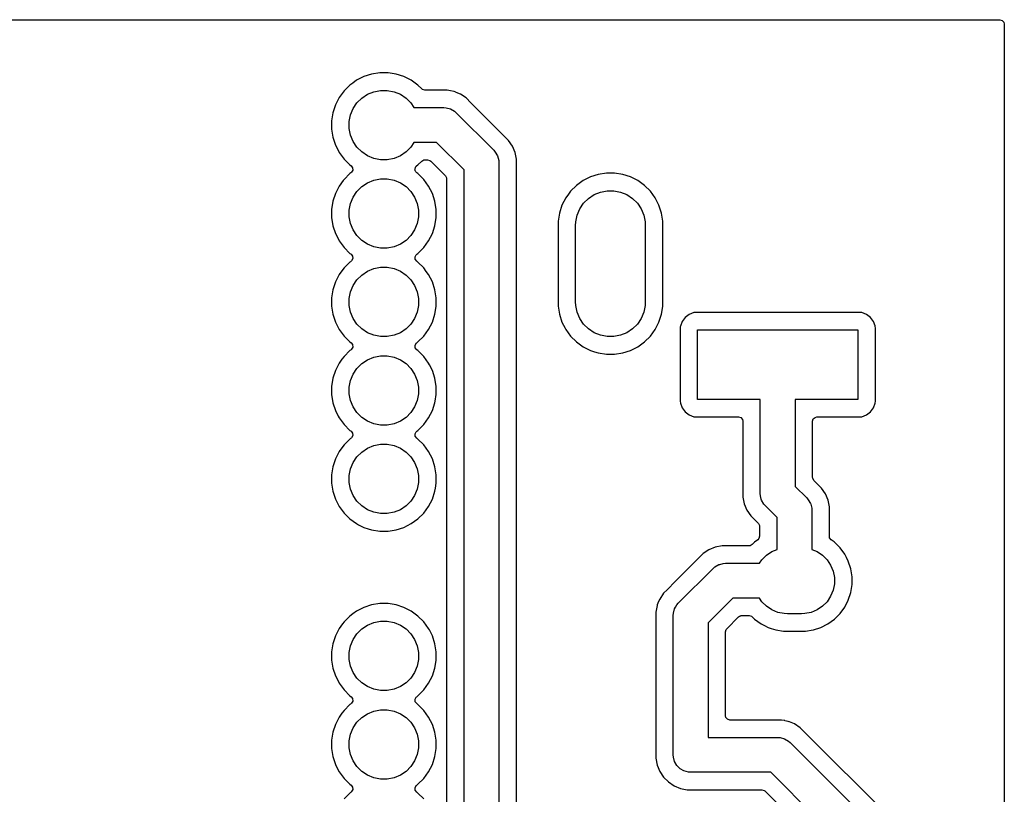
# Model space of a CAD drawing. Extents: x 76 to 132.5, y -132.9 to -75.9.
# Tile 8 of 8: x 104.2 to 132.5, y -98.1 to -75.9. Entities that reach past the tile are written whole.
import ezdxf

# ---------------------------------------------------------------- set-up
doc = ezdxf.new("R2010")
doc.units = 0
doc.layers.add('BLACK', color=7, linetype='CONTINUOUS')

msp = doc.modelspace()

# ---------------------------------------------------------------- linework, layer by layer
at = {"layer": 'BLACK', "linetype": 'CONTINUOUS'}
for p, q in [((76.124, -75.896244), (132.376, -75.896244)), ((132.376, -75.896244), (132.443039, -75.915929)), ((132.443039, -75.915929), (132.488794, -75.968733)), ((132.488794, -75.968733), (132.5, -76.020244)), ((132.5, -76.020244), (132.5, -132.772244)), ((113.913566, -77.636657), (113.80455, -77.715862)), ((114.124003, -77.529433), (113.913566, -77.636657)), ((114.348631, -77.456446), (114.124003, -77.529433)), ((114.581903, -77.4195), (114.348631, -77.456446)), ((114.581908, -77.4195), (114.581903, -77.4195)), ((114.818092, -77.4195), (114.581908, -77.4195)), ((114.818097, -77.4195), (114.818092, -77.4195)), ((115.051368, -77.456446), (114.818097, -77.4195)), ((115.275996, -77.529433), (115.051368, -77.456446)), ((115.486433, -77.636657), (115.275996, -77.529433)), ((115.67751, -77.775483), (115.486433, -77.636657)), ((113.555483, -77.94249), (113.528203, -77.980038)), ((113.555485, -77.942488), (113.555483, -77.94249)), ((113.722487, -77.775485), (113.555485, -77.942487)), ((113.555485, -77.942487), (113.555485, -77.942488)), ((113.722488, -77.775485), (113.722487, -77.775485)), ((113.72249, -77.775483), (113.722488, -77.775485)), ((113.80455, -77.715862), (113.72249, -77.775483)), ((114.228603, -78.038079), (114.409715, -77.96306)), ((114.409715, -77.96306), (114.601983, -77.924815)), ((114.601983, -77.924815), (114.798017, -77.924815)), ((114.798017, -77.924815), (114.990285, -77.96306)), ((114.990285, -77.96306), (115.171397, -78.038079)), ((115.677512, -77.775485), (115.67751, -77.775483)), ((115.785208, -77.883181), (115.677512, -77.775485)), ((115.80585, -77.899815), (115.785208, -77.883181)), ((115.872889, -77.9195), (115.80585, -77.899815)), ((116.518541, -77.9195), (115.872889, -77.9195)), ((116.518543, -77.9195), (116.518541, -77.9195)), ((116.610522, -77.937796), (116.518543, -77.9195)), ((116.610527, -77.937797), (116.610522, -77.937796)), ((116.61515, -77.938717), (116.610527, -77.937797)), ((116.711836, -77.957949), (116.61515, -77.938717)), ((116.765165, -77.980038), (116.711836, -77.957949)), ((113.416657, -78.133566), (113.309433, -78.344003)), ((113.528203, -77.980038), (113.416657, -78.133566)), ((113.92699, -78.285607), (114.065607, -78.14699)), ((114.065607, -78.14699), (114.228603, -78.038079)), ((115.171397, -78.038079), (115.334393, -78.14699)), ((115.334393, -78.14699), (115.47301, -78.285607)), ((116.772069, -77.982898), (116.765165, -77.980038)), ((116.772073, -77.982899), (116.772069, -77.982898)), ((116.893911, -78.033366), (116.772073, -77.982899)), ((116.89392, -78.033371), (116.893911, -78.033366)), ((117.05778, -78.142859), (116.89392, -78.033371)), ((117.057781, -78.14286), (117.05778, -78.142859)), ((117.057782, -78.142861), (117.057781, -78.14286)), ((117.197139, -78.282218), (117.057782, -78.142861)), ((113.309433, -78.344003), (113.236446, -78.568631)), ((113.74306, -78.629715), (113.818079, -78.448603)), ((113.818079, -78.448603), (113.92699, -78.285607)), ((115.47301, -78.285607), (115.562809, -78.42)), ((115.562809, -78.42), (116.42, -78.42)), ((116.42, -78.42), (116.485248, -78.424277)), ((116.485248, -78.424277), (116.485263, -78.424277)), ((116.485263, -78.424277), (116.611342, -78.45806)), ((116.611342, -78.45806), (116.724381, -78.523323)), ((116.724381, -78.523323), (116.724396, -78.523338)), ((116.724396, -78.523338), (116.773553, -78.566447)), ((117.197139, -78.282219), (117.197139, -78.282218)), ((117.204206, -78.289286), (117.197139, -78.282219)), ((117.204209, -78.289289), (117.204206, -78.289285)), ((117.204206, -78.289285), (117.204206, -78.289286)), ((118.277137, -79.362215), (117.204209, -78.289289)), ((113.236446, -78.568631), (113.1995, -78.801902)), ((113.1995, -78.801902), (113.1995, -79.038097)), ((113.704815, -78.821983), (113.74306, -78.629715)), ((116.773553, -78.566447), (117.853554, -79.646447)), ((113.1995, -79.038097), (113.236446, -79.271368)), ((113.704815, -79.018017), (113.704815, -78.821983)), ((113.74306, -79.210285), (113.704815, -79.018017)), ((113.236446, -79.271368), (113.309433, -79.495996)), ((113.818079, -79.391397), (113.74306, -79.210285)), ((118.27714, -79.362219), (118.277137, -79.362215)), ((118.386628, -79.526079), (118.27714, -79.362219)), ((113.309433, -79.495996), (113.412008, -79.697309)), ((113.92699, -79.554393), (113.818079, -79.391397)), ((114.065607, -79.69301), (113.92699, -79.554393)), ((115.47301, -79.554393), (115.334393, -79.69301)), ((115.562809, -79.42), (115.47301, -79.554393)), ((116.212894, -79.42), (115.562809, -79.42)), ((117, -80.207106), (116.212894, -79.42)), ((117.853554, -79.646447), (117.896669, -79.695611)), ((118.386631, -79.526085), (118.386628, -79.526079)), ((118.386632, -79.526086), (118.386631, -79.526085)), ((118.462052, -79.708165), (118.386632, -79.526086)), ((113.412008, -79.697309), (113.416657, -79.706433)), ((113.416657, -79.706433), (113.555483, -79.89751)), ((113.555483, -79.89751), (113.72249, -80.064517)), ((114.228603, -79.801921), (114.065607, -79.69301)), ((114.409715, -79.87694), (114.228603, -79.801921)), ((114.601983, -79.915185), (114.409715, -79.87694)), ((114.798017, -79.915185), (114.601983, -79.915185)), ((114.990285, -79.87694), (114.798017, -79.915185)), ((115.171397, -79.801921), (114.990285, -79.87694)), ((115.334393, -79.69301), (115.171397, -79.801921)), ((115.78864, -79.953516), (115.817879, -79.938979)), ((115.817879, -79.938979), (115.846531, -79.923334)), ((115.846531, -79.923334), (115.850124, -79.922947)), ((115.850124, -79.922947), (115.851204, -79.922411)), ((115.851204, -79.922411), (115.853135, -79.922623)), ((115.853135, -79.922623), (115.872889, -79.9205)), ((115.872889, -79.9205), (115.954218, -79.9205)), ((115.954218, -79.9205), (116.021257, -79.940185)), ((116.021257, -79.940185), (116.041899, -79.956819)), ((117.896669, -79.695611), (117.896677, -79.695619)), ((117.896677, -79.695619), (117.96194, -79.808658)), ((117.96194, -79.808658), (117.96194, -79.808659)), ((117.96194, -79.808659), (117.995723, -79.934737)), ((117.995723, -79.934737), (117.995723, -79.934752)), ((117.995723, -79.934752), (118, -80)), ((118.481638, -79.806632), (118.462052, -79.708165)), ((118.500499, -79.901451), (118.481638, -79.806632)), ((118.5005, -79.901458), (118.500499, -79.901451)), ((118.5005, -81.681902), (118.5005, -79.901458)), ((113.72249, -80.064517), (113.757127, -80.089683)), ((113.757127, -80.089683), (113.799792, -80.145013)), ((113.805771, -80.214626), (113.773165, -80.276421)), ((113.799792, -80.145013), (113.805771, -80.214626)), ((115.591825, -80.194089), (115.595478, -80.179935)), ((115.598408, -80.21405), (115.591825, -80.194089)), ((115.594228, -80.165375), (115.604034, -80.146789)), ((115.595478, -80.179935), (115.594228, -80.165375)), ((115.600207, -80.234989), (115.598408, -80.21405)), ((115.604034, -80.146789), (115.609288, -80.126437)), ((115.609288, -80.126437), (115.622268, -80.112231)), ((115.622268, -80.112231), (115.626833, -80.10358)), ((115.626833, -80.10358), (115.631509, -80.099016)), ((115.631509, -80.099016), (115.63691, -80.094014)), ((115.63691, -80.094014), (115.67751, -80.064517)), ((115.67751, -80.064517), (115.786897, -79.955129)), ((115.786897, -79.955129), (115.78864, -79.953516)), ((116.041899, -79.956819), (116.463181, -80.378101)), ((117, -111), (117, -80.207106)), ((118, -80), (118, -110.792893)), ((113.555483, -80.48249), (113.530659, -80.516657)), ((113.555485, -80.482488), (113.555483, -80.48249)), ((113.722488, -80.315484), (113.555485, -80.482487)), ((113.555485, -80.482487), (113.555485, -80.482488)), ((113.754927, -80.291916), (113.722488, -80.315484)), ((113.75713, -80.290315), (113.754927, -80.291916)), ((113.773165, -80.276421), (113.75713, -80.290315)), ((114.228603, -80.578079), (114.409715, -80.50306)), ((114.409715, -80.50306), (114.601983, -80.464815)), ((114.601983, -80.464815), (114.798017, -80.464815)), ((114.798017, -80.464815), (114.990285, -80.50306)), ((114.990285, -80.50306), (115.171397, -80.578079)), ((115.609132, -80.246562), (115.600207, -80.234989)), ((115.61371, -80.260443), (115.609132, -80.246562)), ((115.630039, -80.273675), (115.61371, -80.260443)), ((115.642872, -80.290317), (115.630039, -80.273675)), ((115.67751, -80.315483), (115.642872, -80.290317)), ((115.844517, -80.48249), (115.67751, -80.315483)), ((115.983342, -80.673566), (115.844517, -80.48249)), ((116.463181, -80.378101), (116.496666, -80.439424)), ((116.496666, -80.439424), (116.4995, -80.465782)), ((116.4995, -80.465782), (116.4995, -111.098544)), ((120.624003, -80.409433), (120.413566, -80.516657)), ((120.848631, -80.336446), (120.624003, -80.409433)), ((121.081903, -80.2995), (120.848631, -80.336446)), ((121.081908, -80.2995), (121.081903, -80.2995)), ((121.318092, -80.2995), (121.081908, -80.2995)), ((121.318097, -80.2995), (121.318092, -80.2995)), ((121.551368, -80.336446), (121.318097, -80.2995)), ((121.775996, -80.409433), (121.551368, -80.336446)), ((121.986433, -80.516657), (121.775996, -80.409433)), ((113.416657, -80.673566), (113.309433, -80.884003)), ((113.530659, -80.516657), (113.416657, -80.673566)), ((113.92699, -80.825607), (114.065607, -80.68699)), ((114.065607, -80.68699), (114.228603, -80.578079)), ((115.171397, -80.578079), (115.334393, -80.68699)), ((115.334393, -80.68699), (115.47301, -80.825607)), ((116.090566, -80.884003), (115.983342, -80.673566)), ((120.222487, -80.655485), (120.055485, -80.822487)), ((120.222488, -80.655485), (120.222487, -80.655485)), ((120.22249, -80.655483), (120.222488, -80.655485)), ((120.30455, -80.595862), (120.22249, -80.655483)), ((120.413566, -80.516657), (120.30455, -80.595862)), ((122.17751, -80.655483), (121.986433, -80.516657)), ((122.344517, -80.82249), (122.17751, -80.655483)), ((113.309433, -80.884003), (113.236446, -81.108631)), ((113.74306, -81.169715), (113.818079, -80.988603)), ((113.818079, -80.988603), (113.92699, -80.825607)), ((115.47301, -80.825607), (115.581921, -80.988603)), ((115.581921, -80.988603), (115.65694, -81.169715)), ((116.163553, -81.108631), (116.090566, -80.884003)), ((119.916657, -81.013566), (119.809433, -81.224003)), ((119.995862, -80.90455), (119.916657, -81.013566)), ((120.055483, -80.82249), (119.995862, -80.90455)), ((120.055485, -80.822488), (120.055483, -80.82249)), ((120.055485, -80.822487), (120.055485, -80.822488)), ((120.42699, -81.165607), (120.565607, -81.02699)), ((120.565607, -81.02699), (120.728603, -80.918079)), ((120.728603, -80.918079), (120.909715, -80.84306)), ((120.909715, -80.84306), (121.101983, -80.804815)), ((121.101983, -80.804815), (121.298017, -80.804815)), ((121.298017, -80.804815), (121.490285, -80.84306)), ((121.490285, -80.84306), (121.671397, -80.918079)), ((121.671397, -80.918079), (121.834393, -81.02699)), ((121.834393, -81.02699), (121.97301, -81.165607)), ((122.483343, -81.013567), (122.344517, -80.82249)), ((122.531781, -81.108632), (122.483343, -81.013567)), ((113.236446, -81.108631), (113.1995, -81.341902)), ((113.1995, -81.341902), (113.1995, -81.578097)), ((113.704815, -81.361983), (113.74306, -81.169715)), ((115.65694, -81.169715), (115.695185, -81.361983)), ((116.2005, -81.341902), (116.163553, -81.108631)), ((116.2005, -81.578097), (116.2005, -81.341902)), ((119.809433, -81.224003), (119.736446, -81.448631)), ((120.24306, -81.509715), (120.318079, -81.328603)), ((120.318079, -81.328603), (120.42699, -81.165607)), ((121.97301, -81.165607), (122.081921, -81.328603)), ((122.081921, -81.328603), (122.15694, -81.509715)), ((122.590566, -81.224003), (122.531781, -81.108632)), ((122.663553, -81.448631), (122.590566, -81.224003)), ((113.1995, -81.578097), (113.236446, -81.811368)), ((113.704815, -81.558017), (113.704815, -81.361983)), ((113.74306, -81.750285), (113.704815, -81.558017)), ((115.695185, -81.558017), (115.65694, -81.750285)), ((115.695185, -81.361983), (115.695185, -81.558017)), ((116.163553, -81.811368), (116.2005, -81.578097)), ((119.736446, -81.448631), (119.6995, -81.681902)), ((120.204815, -81.701983), (120.24306, -81.509715)), ((122.15694, -81.509715), (122.195185, -81.701983)), ((122.7005, -81.681902), (122.663553, -81.448631)), ((113.236446, -81.811368), (113.309433, -82.035996)), ((113.818079, -81.931397), (113.74306, -81.750285)), ((115.65694, -81.750285), (115.581921, -81.931397)), ((116.090568, -82.035992), (116.163553, -81.811368)), ((118.5005, -110.098543), (118.5005, -81.681902)), ((119.6995, -81.681902), (119.6995, -84.118097)), ((120.2, -81.8), (120.204815, -81.701983)), ((120.2, -84), (120.2, -81.8)), ((122.195185, -81.701983), (122.2, -81.8)), ((122.2, -81.8), (122.2, -84)), ((122.7005, -84.118097), (122.7005, -81.681902)), ((113.309433, -82.035996), (113.402894, -82.219421)), ((113.92699, -82.094393), (113.818079, -81.931397)), ((114.065607, -82.23301), (113.92699, -82.094393)), ((115.47301, -82.094393), (115.334393, -82.23301)), ((115.581921, -81.931397), (115.47301, -82.094393)), ((115.983343, -82.246433), (116.090568, -82.035992)), ((113.402894, -82.219421), (113.416657, -82.246433)), ((113.416657, -82.246433), (113.555483, -82.43751)), ((113.555483, -82.43751), (113.72249, -82.604517)), ((114.228603, -82.341921), (114.065607, -82.23301)), ((114.409715, -82.41694), (114.228603, -82.341921)), ((114.601983, -82.455185), (114.409715, -82.41694)), ((114.798017, -82.455185), (114.601983, -82.455185)), ((114.990285, -82.41694), (114.798017, -82.455185)), ((115.171397, -82.341921), (114.990285, -82.41694)), ((115.334393, -82.23301), (115.171397, -82.341921)), ((115.67751, -82.604517), (115.844517, -82.43751)), ((115.844517, -82.43751), (115.983343, -82.246433)), ((113.72249, -82.604517), (113.757127, -82.629683)), ((113.757127, -82.629683), (113.799792, -82.685013)), ((113.805771, -82.754626), (113.773165, -82.816421)), ((113.799792, -82.685013), (113.805771, -82.754626)), ((115.594228, -82.705375), (115.626833, -82.64358)), ((115.600207, -82.774989), (115.594228, -82.705375)), ((115.626833, -82.64358), (115.642873, -82.629682)), ((115.642873, -82.629682), (115.67751, -82.604517)), ((113.555483, -83.02249), (113.495862, -83.10455)), ((113.555485, -83.022488), (113.555483, -83.02249)), ((113.722488, -82.855484), (113.555485, -83.022487)), ((113.555485, -83.022487), (113.555485, -83.022488)), ((113.739365, -82.843222), (113.722488, -82.855484)), ((113.75713, -82.830315), (113.739365, -82.843222)), ((113.773165, -82.816421), (113.75713, -82.830315)), ((114.228603, -83.118079), (114.409715, -83.04306)), ((114.409715, -83.04306), (114.601983, -83.004815)), ((114.601983, -83.004815), (114.798017, -83.004815)), ((114.798017, -83.004815), (114.990285, -83.04306)), ((114.990285, -83.04306), (115.171397, -83.118079)), ((115.642872, -82.830317), (115.600207, -82.774989)), ((115.67751, -82.855483), (115.642872, -82.830317)), ((115.844517, -83.02249), (115.67751, -82.855483)), ((115.915609, -83.12034), (115.844517, -83.02249)), ((113.416657, -83.213566), (113.309433, -83.424003)), ((113.495862, -83.10455), (113.416657, -83.213566)), ((113.92699, -83.365607), (114.065607, -83.22699)), ((114.065607, -83.22699), (114.228603, -83.118079)), ((115.171397, -83.118079), (115.334393, -83.22699)), ((115.334393, -83.22699), (115.47301, -83.365607)), ((115.983342, -83.213566), (115.915609, -83.12034)), ((116.090566, -83.424003), (115.983342, -83.213566)), ((113.309433, -83.424003), (113.236446, -83.648631)), ((113.74306, -83.709715), (113.818079, -83.528603)), ((113.818079, -83.528603), (113.92699, -83.365607)), ((115.47301, -83.365607), (115.581921, -83.528603)), ((115.581921, -83.528603), (115.65694, -83.709715)), ((116.163553, -83.648631), (116.090566, -83.424003)), ((113.236446, -83.648631), (113.1995, -83.881902)), ((113.1995, -83.881902), (113.1995, -84.118097)), ((113.704815, -83.901983), (113.74306, -83.709715)), ((113.704815, -84.098017), (113.704815, -83.901983)), ((115.65694, -83.709715), (115.695185, -83.901983)), ((115.695185, -83.901983), (115.695185, -84.098017)), ((116.2005, -83.881902), (116.163553, -83.648631)), ((116.2005, -84.118097), (116.2005, -83.881902)), ((113.1995, -84.118097), (113.236446, -84.351368)), ((113.74306, -84.290285), (113.704815, -84.098017)), ((115.695185, -84.098017), (115.65694, -84.290285)), ((116.171768, -84.2995), (116.2005, -84.118097)), ((119.6995, -84.118097), (119.736446, -84.351368)), ((120.204815, -84.098017), (120.2, -84)), ((120.24306, -84.290285), (120.204815, -84.098017)), ((122.195185, -84.098017), (122.15694, -84.290285)), ((122.2, -84), (122.195185, -84.098017)), ((122.671768, -84.2995), (122.7005, -84.118097)), ((113.236446, -84.351368), (113.309433, -84.575996)), ((113.818079, -84.471397), (113.74306, -84.290285)), ((115.65694, -84.290285), (115.581921, -84.471397)), ((116.090568, -84.575992), (116.163553, -84.351368)), ((116.163553, -84.351368), (116.171768, -84.2995)), ((119.736446, -84.351368), (119.809433, -84.575996)), ((120.318079, -84.471397), (120.24306, -84.290285)), ((122.15694, -84.290285), (122.081921, -84.471397)), ((122.590568, -84.575992), (122.663553, -84.351368)), ((122.663553, -84.351368), (122.671768, -84.2995)), ((123.342452, -84.442455), (123.256206, -84.557664)), ((123.342455, -84.442452), (123.342452, -84.442455)), ((123.457664, -84.356206), (123.342455, -84.442452)), ((123.457671, -84.356202), (123.457664, -84.356206)), ((123.592516, -84.305908), (123.457671, -84.356202)), ((123.652123, -84.299501), (123.592516, -84.305908)), ((123.652129, -84.2995), (123.652123, -84.299501)), ((128.347864, -84.2995), (123.652129, -84.2995)), ((128.347873, -84.2995), (128.347864, -84.2995)), ((128.347881, -84.2995), (128.347873, -84.2995)), ((128.347883, -84.299501), (128.347881, -84.2995)), ((128.407483, -84.305908), (128.347883, -84.299501)), ((128.542328, -84.356202), (128.407482, -84.305908)), ((128.407482, -84.305908), (128.407483, -84.305908)), ((128.542335, -84.356206), (128.542328, -84.356202)), ((128.657544, -84.442452), (128.542335, -84.356206)), ((128.657547, -84.442455), (128.657544, -84.442452)), ((128.743793, -84.557664), (128.657547, -84.442455)), ((113.309433, -84.575996), (113.399175, -84.752123)), ((113.92699, -84.634393), (113.818079, -84.471397)), ((114.065607, -84.77301), (113.92699, -84.634393)), ((115.47301, -84.634393), (115.334393, -84.77301)), ((115.581921, -84.471397), (115.47301, -84.634393)), ((115.983343, -84.786433), (116.090568, -84.575992)), ((119.809433, -84.575996), (119.899175, -84.752123)), ((120.42699, -84.634393), (120.318079, -84.471397)), ((120.565607, -84.77301), (120.42699, -84.634393)), ((121.97301, -84.634393), (121.834393, -84.77301)), ((122.081921, -84.471397), (121.97301, -84.634393)), ((122.483343, -84.786433), (122.590568, -84.575992)), ((123.203246, -84.717281), (123.199501, -84.752123)), ((123.205908, -84.692517), (123.203246, -84.717281)), ((123.256202, -84.557671), (123.205908, -84.692517)), ((123.256206, -84.557664), (123.256202, -84.557671)), ((128.743797, -84.557671), (128.743793, -84.557664)), ((128.791292, -84.685013), (128.743797, -84.557671)), ((128.794091, -84.692517), (128.791292, -84.685013)), ((128.800499, -84.752128), (128.794091, -84.692517)), ((113.399175, -84.752123), (113.416657, -84.786433)), ((113.416657, -84.786433), (113.555483, -84.97751)), ((113.555483, -84.97751), (113.72249, -85.144517)), ((114.228603, -84.881921), (114.065607, -84.77301)), ((114.409715, -84.95694), (114.228603, -84.881921)), ((114.601983, -84.995185), (114.409715, -84.95694)), ((114.798017, -84.995185), (114.601983, -84.995185)), ((114.990285, -84.95694), (114.798017, -84.995185)), ((115.171397, -84.881921), (114.990285, -84.95694)), ((115.334393, -84.77301), (115.171397, -84.881921)), ((115.67751, -85.144517), (115.844517, -84.97751)), ((115.844517, -84.97751), (115.983343, -84.786433)), ((119.899175, -84.752123), (119.916657, -84.786433)), ((119.916657, -84.786433), (120.055483, -84.97751)), ((120.055483, -84.97751), (120.22249, -85.144517)), ((120.728603, -84.881921), (120.565607, -84.77301)), ((120.909715, -84.95694), (120.728603, -84.881921)), ((121.101983, -84.995185), (120.909715, -84.95694)), ((121.298017, -84.995185), (121.101983, -84.995185)), ((121.490285, -84.95694), (121.298017, -84.995185)), ((121.671397, -84.881921), (121.490285, -84.95694)), ((121.834393, -84.77301), (121.671397, -84.881921)), ((122.17751, -85.144517), (122.344517, -84.97751)), ((122.344517, -84.97751), (122.483343, -84.786433)), ((123.199501, -84.752123), (123.1995, -84.752135)), ((123.1995, -84.752135), (123.1995, -86.84787)), ((123.7, -86.8), (123.7, -84.8)), ((123.7, -84.8), (128.3, -84.8)), ((128.3, -84.8), (128.3, -86.8)), ((128.8005, -86.847873), (128.800499, -84.752128)), ((113.72249, -85.144517), (113.757127, -85.169683)), ((113.757127, -85.169683), (113.799792, -85.225013)), ((113.805771, -85.294626), (113.773165, -85.356421)), ((113.799792, -85.225013), (113.805771, -85.294626)), ((115.594228, -85.245375), (115.626833, -85.18358)), ((115.600207, -85.314989), (115.594228, -85.245375)), ((115.642872, -85.370317), (115.600207, -85.314989)), ((115.626833, -85.18358), (115.642873, -85.169682)), ((115.642873, -85.169682), (115.67751, -85.144517)), ((120.22249, -85.144517), (120.413567, -85.283343)), ((120.413567, -85.283343), (120.475676, -85.314989)), ((120.475676, -85.314989), (120.624003, -85.390566)), ((121.775992, -85.390568), (121.986433, -85.283343)), ((121.986433, -85.283343), (122.17751, -85.144517)), ((113.555483, -85.56249), (113.495862, -85.64455)), ((113.555485, -85.562488), (113.555483, -85.56249)), ((113.722488, -85.395484), (113.555485, -85.562487)), ((113.555485, -85.562487), (113.555485, -85.562488)), ((113.739365, -85.383222), (113.722488, -85.395484)), ((113.75713, -85.370315), (113.739365, -85.383222)), ((113.773165, -85.356421), (113.75713, -85.370315)), ((114.228603, -85.658079), (114.409715, -85.58306)), ((114.409715, -85.58306), (114.601983, -85.544815)), ((114.601983, -85.544815), (114.798017, -85.544815)), ((114.798017, -85.544815), (114.990285, -85.58306)), ((114.990285, -85.58306), (115.171397, -85.658079)), ((115.67751, -85.395483), (115.642872, -85.370317)), ((115.844517, -85.56249), (115.67751, -85.395483)), ((115.983343, -85.753567), (115.844517, -85.56249)), ((120.624003, -85.390566), (120.624005, -85.390566)), ((120.624005, -85.390566), (120.624008, -85.390568)), ((120.624008, -85.390568), (120.744412, -85.429689)), ((120.744412, -85.429689), (120.848631, -85.463553)), ((120.848631, -85.463553), (121.081903, -85.5005)), ((121.081903, -85.5005), (121.081908, -85.5005)), ((121.081908, -85.5005), (121.318097, -85.5005)), ((121.318097, -85.5005), (121.551368, -85.463553)), ((121.551368, -85.463553), (121.775992, -85.390568)), ((113.416657, -85.753566), (113.309433, -85.964003)), ((113.495862, -85.64455), (113.416657, -85.753566)), ((113.92699, -85.905607), (114.065607, -85.76699)), ((114.065607, -85.76699), (114.228603, -85.658079)), ((115.171397, -85.658079), (115.334393, -85.76699)), ((115.334393, -85.76699), (115.47301, -85.905607)), ((116.009256, -85.804424), (115.983343, -85.753567)), ((116.090566, -85.964003), (116.009256, -85.804424)), ((113.309433, -85.964003), (113.236446, -86.188631)), ((113.74306, -86.249715), (113.818079, -86.068603)), ((113.818079, -86.068603), (113.92699, -85.905607)), ((115.47301, -85.905607), (115.581921, -86.068603)), ((115.581921, -86.068603), (115.65694, -86.249715)), ((116.163553, -86.188631), (116.090566, -85.964003)), ((113.236446, -86.188631), (113.1995, -86.421902)), ((113.1995, -86.421902), (113.1995, -86.658097)), ((113.704815, -86.441983), (113.74306, -86.249715)), ((113.704815, -86.638017), (113.704815, -86.441983)), ((115.65694, -86.249715), (115.695185, -86.441983)), ((115.695185, -86.441983), (115.695185, -86.638017)), ((116.2005, -86.421902), (116.163553, -86.188631)), ((116.2005, -86.658097), (116.2005, -86.421902)), ((113.1995, -86.658097), (113.236446, -86.891368)), ((113.74306, -86.830285), (113.704815, -86.638017)), ((115.695185, -86.638017), (115.65694, -86.830285)), ((116.17044, -86.847883), (116.2005, -86.658097)), ((113.236446, -86.891368), (113.309433, -87.115996)), ((113.818079, -87.011397), (113.74306, -86.830285)), ((115.65694, -86.830285), (115.581921, -87.011397)), ((116.090568, -87.115992), (116.163553, -86.891368)), ((116.163553, -86.891368), (116.17044, -86.847883)), ((123.1995, -86.84787), (123.199501, -86.847876)), ((123.199501, -86.847876), (123.205908, -86.907483)), ((123.205908, -86.907483), (123.256202, -87.042328)), ((125.5, -86.8), (123.7, -86.8)), ((125.5, -89.5), (125.5, -86.8)), ((128.3, -86.8), (126.5, -86.8)), ((126.5, -86.8), (126.5, -89.292893)), ((128.743796, -87.042331), (128.794091, -86.907483)), ((128.794091, -86.907483), (128.8005, -86.847873)), ((113.309433, -87.115996), (113.390196, -87.2745)), ((113.390196, -87.2745), (113.416657, -87.326433)), ((113.92699, -87.174393), (113.818079, -87.011397)), ((114.065607, -87.31301), (113.92699, -87.174393)), ((115.47301, -87.174393), (115.334393, -87.31301)), ((115.581921, -87.011397), (115.47301, -87.174393)), ((115.983343, -87.326433), (116.090568, -87.115992)), ((123.256202, -87.042328), (123.256206, -87.042335)), ((123.256206, -87.042335), (123.342452, -87.157544)), ((123.342452, -87.157544), (123.342455, -87.157547)), ((123.342455, -87.157547), (123.457664, -87.243793)), ((123.457664, -87.243793), (123.457671, -87.243797)), ((123.457671, -87.243797), (123.592517, -87.294091)), ((128.407483, -87.294091), (128.542331, -87.243796)), ((128.542331, -87.243796), (128.657546, -87.157546)), ((128.657546, -87.157546), (128.743796, -87.042331)), ((113.416657, -87.326433), (113.555483, -87.51751)), ((113.555483, -87.51751), (113.72249, -87.684517)), ((114.228603, -87.421921), (114.065607, -87.31301)), ((114.409715, -87.49694), (114.228603, -87.421921)), ((114.601983, -87.535185), (114.409715, -87.49694)), ((114.798017, -87.535185), (114.601983, -87.535185)), ((114.990285, -87.49694), (114.798017, -87.535185)), ((115.171397, -87.421921), (114.990285, -87.49694)), ((115.334393, -87.31301), (115.171397, -87.421921)), ((115.67751, -87.684517), (115.844517, -87.51751)), ((115.844517, -87.51751), (115.983343, -87.326433)), ((123.592517, -87.294091), (123.592516, -87.294091)), ((123.592516, -87.294091), (123.599444, -87.294835)), ((123.599444, -87.294835), (123.652127, -87.3005)), ((123.652127, -87.3005), (124.8755, -87.300499)), ((124.8755, -87.300499), (124.942539, -87.320184)), ((124.942539, -87.320184), (124.988294, -87.372987)), ((124.988294, -87.372987), (124.9995, -87.424499)), ((124.9995, -87.424499), (124.9995, -89.598541)), ((127.0005, -87.424499), (127.020185, -87.35746)), ((127.0005, -89.034216), (127.0005, -87.424499)), ((127.020185, -87.35746), (127.072989, -87.311705)), ((127.072989, -87.311705), (127.1245, -87.300499)), ((127.1245, -87.300499), (128.347871, -87.300499)), ((128.347871, -87.300499), (128.347872, -87.300499)), ((128.347872, -87.300499), (128.407483, -87.294091)), ((113.72249, -87.684517), (113.757127, -87.709683)), ((113.757127, -87.709683), (113.799792, -87.765013)), ((113.805771, -87.834626), (113.773165, -87.896421)), ((113.799792, -87.765013), (113.805771, -87.834626)), ((115.594228, -87.785375), (115.626833, -87.72358)), ((115.600207, -87.854989), (115.594228, -87.785375)), ((115.642872, -87.910317), (115.600207, -87.854989)), ((115.626833, -87.72358), (115.642873, -87.709682)), ((115.642873, -87.709682), (115.67751, -87.684517)), ((113.555483, -88.10249), (113.495862, -88.18455)), ((113.555485, -88.102488), (113.555483, -88.10249)), ((113.722488, -87.935484), (113.555485, -88.102487)), ((113.555485, -88.102487), (113.555485, -88.102488)), ((113.739365, -87.923222), (113.722488, -87.935484)), ((113.75713, -87.910315), (113.739365, -87.923222)), ((113.773165, -87.896421), (113.75713, -87.910315)), ((114.228603, -88.198079), (114.409715, -88.12306)), ((114.409715, -88.12306), (114.601983, -88.084815)), ((114.601983, -88.084815), (114.798017, -88.084815)), ((114.798017, -88.084815), (114.990285, -88.12306)), ((114.990285, -88.12306), (115.171397, -88.198079)), ((115.67751, -87.935483), (115.642872, -87.910317)), ((115.844517, -88.10249), (115.67751, -87.935483)), ((115.983342, -88.293566), (115.844517, -88.10249)), ((113.416657, -88.293566), (113.309433, -88.504003)), ((113.495862, -88.18455), (113.416657, -88.293566)), ((113.92699, -88.445607), (114.065607, -88.30699)), ((114.065607, -88.30699), (114.228603, -88.198079)), ((115.171397, -88.198079), (115.334393, -88.30699)), ((115.334393, -88.30699), (115.47301, -88.445607)), ((116.090566, -88.504003), (115.983342, -88.293566)), ((113.309433, -88.504003), (113.236446, -88.728631)), ((113.74306, -88.789715), (113.818079, -88.608603)), ((113.818079, -88.608603), (113.92699, -88.445607)), ((115.47301, -88.445607), (115.581921, -88.608603)), ((115.581921, -88.608603), (115.65694, -88.789715)), ((116.163553, -88.728631), (116.090566, -88.504003)), ((113.236446, -88.728631), (113.1995, -88.961902)), ((113.1995, -88.961902), (113.1995, -89.198097)), ((113.704815, -88.981983), (113.74306, -88.789715)), ((113.704815, -89.178017), (113.704815, -88.981983)), ((115.65694, -88.789715), (115.695185, -88.981983)), ((115.695185, -88.981983), (115.695185, -89.178017)), ((116.2005, -88.961902), (116.163553, -88.728631)), ((116.2005, -89.198097), (116.2005, -88.961902)), ((113.1995, -89.198097), (113.236446, -89.431368)), ((113.74306, -89.370285), (113.704815, -89.178017)), ((115.695185, -89.178017), (115.65694, -89.370285)), ((116.177673, -89.342219), (116.2005, -89.198097)), ((127.003334, -89.060574), (127.0005, -89.034216)), ((127.036819, -89.121897), (127.003334, -89.060574)), ((127.257137, -89.342215), (127.036819, -89.121897)), ((113.236446, -89.431368), (113.309433, -89.655996)), ((113.818079, -89.551397), (113.74306, -89.370285)), ((113.92699, -89.714393), (113.818079, -89.551397)), ((115.581921, -89.551397), (115.47301, -89.714393)), ((115.65694, -89.370285), (115.581921, -89.551397)), ((116.090568, -89.655992), (116.163553, -89.431368)), ((116.163553, -89.431368), (116.177673, -89.342219)), ((125.504277, -89.565247), (125.5, -89.5)), ((126.5, -89.292893), (126.833554, -89.626447)), ((127.25714, -89.342219), (127.257137, -89.342215)), ((127.366628, -89.506079), (127.25714, -89.342219)), ((127.366631, -89.506085), (127.366628, -89.506079)), ((127.366632, -89.506086), (127.366631, -89.506085)), ((127.442052, -89.688165), (127.366632, -89.506086)), ((113.309433, -89.655996), (113.378644, -89.791829)), ((113.378644, -89.791829), (113.416657, -89.866433)), ((114.065607, -89.85301), (113.92699, -89.714393)), ((115.47301, -89.714393), (115.334393, -89.85301)), ((115.983343, -89.866433), (116.090568, -89.655992)), ((124.9995, -89.598543), (124.999499, -89.598543)), ((124.999499, -89.598543), (125.037947, -89.791829)), ((124.9995, -89.598541), (124.9995, -89.598543)), ((125.037947, -89.791829), (125.03795, -89.791839)), ((125.03795, -89.791839), (125.113364, -89.973907)), ((125.504277, -89.565263), (125.504277, -89.565247)), ((125.528588, -89.655992), (125.504277, -89.565263)), ((125.53806, -89.691342), (125.528588, -89.655992)), ((125.603323, -89.804381), (125.53806, -89.691342)), ((125.603338, -89.804396), (125.603323, -89.804381)), ((125.646447, -89.853553), (125.603338, -89.804396)), ((126.833554, -89.626447), (126.876669, -89.675611)), ((126.876669, -89.675611), (126.876677, -89.675619)), ((126.876677, -89.675619), (126.94194, -89.788658)), ((126.94194, -89.788658), (126.946153, -89.804381)), ((126.946153, -89.804381), (126.975723, -89.914737)), ((127.442053, -89.688172), (127.442052, -89.688165)), ((127.4805, -89.881455), (127.442053, -89.688172)), ((113.416657, -89.866433), (113.555483, -90.05751)), ((113.555483, -90.05751), (113.72249, -90.224517)), ((114.228603, -89.961921), (114.065607, -89.85301)), ((114.409715, -90.03694), (114.228603, -89.961921)), ((114.601983, -90.075185), (114.409715, -90.03694)), ((114.798017, -90.075185), (114.601983, -90.075185)), ((114.990285, -90.03694), (114.798017, -90.075185)), ((115.171397, -89.961921), (114.990285, -90.03694)), ((115.334393, -89.85301), (115.171397, -89.961921)), ((115.67751, -90.224517), (115.844517, -90.05751)), ((115.844517, -90.05751), (115.983343, -89.866433)), ((125.113364, -89.973907), (125.113371, -89.97392)), ((125.113371, -89.97392), (125.222859, -90.13778)), ((125.98, -90.187106), (125.646447, -89.853553)), ((126.975723, -89.914737), (126.975723, -89.914752)), ((126.975723, -89.914752), (126.98, -89.98)), ((126.98, -89.98), (126.98, -91.100943)), ((127.480501, -89.881457), (127.4805, -89.881455)), ((127.4805, -90.084675), (127.480501, -90.084654)), ((127.4805, -90.725499), (127.4805, -90.084675)), ((127.480501, -90.084654), (127.480501, -89.881457)), ((113.72249, -90.224517), (113.913567, -90.363343)), ((113.913567, -90.363343), (113.972991, -90.393621)), ((113.972991, -90.393621), (114.124003, -90.470566)), ((115.275992, -90.470568), (115.486433, -90.363343)), ((115.486433, -90.363343), (115.67751, -90.224517)), ((125.222859, -90.13778), (125.22286, -90.137781)), ((125.22286, -90.137781), (125.222861, -90.137782)), ((125.222861, -90.137782), (125.362218, -90.277139)), ((125.362218, -90.277139), (125.362219, -90.277139)), ((125.362219, -90.277139), (125.369286, -90.284206)), ((125.369286, -90.284206), (125.369285, -90.284206)), ((125.369285, -90.284206), (125.369289, -90.284209)), ((125.369289, -90.284209), (125.443181, -90.358101)), ((125.443181, -90.358101), (125.476666, -90.419424)), ((125.98, -91.100943), (125.98, -90.187106)), ((114.124003, -90.470566), (114.124005, -90.470566)), ((114.124005, -90.470566), (114.124008, -90.470568)), ((114.124008, -90.470568), (114.244412, -90.509689)), ((114.244412, -90.509689), (114.348631, -90.543553)), ((114.348631, -90.543553), (114.581903, -90.5805)), ((114.581903, -90.5805), (114.581908, -90.5805)), ((114.581908, -90.5805), (114.818097, -90.5805)), ((114.818097, -90.5805), (115.051368, -90.543553)), ((115.051368, -90.543553), (115.275992, -90.470568)), ((125.476666, -90.419424), (125.4795, -90.445782)), ((125.4795, -90.445782), (125.4795, -90.725499)), ((125.265503, -90.963181), (125.20418, -90.996666)), ((125.33506, -90.893623), (125.265503, -90.963181)), ((125.335069, -90.893616), (125.33506, -90.893623)), ((125.428386, -90.825816), (125.335069, -90.893616)), ((125.459815, -90.792538), (125.428386, -90.825816)), ((125.4795, -90.725499), (125.459815, -90.792538)), ((127.488948, -90.770486), (127.4805, -90.725499)), ((127.531614, -90.825816), (127.488948, -90.770486)), ((127.617426, -90.888164), (127.531614, -90.825816)), ((127.624937, -90.893621), (127.617426, -90.888164)), ((127.786379, -91.055063), (127.624937, -90.893621)), ((123.862215, -91.222862), (123.02828, -92.056799)), ((123.862219, -91.222859), (123.862215, -91.222862)), ((124.026079, -91.113371), (123.862219, -91.222859)), ((124.026088, -91.113366), (124.026079, -91.113371)), ((124.208164, -91.037948), (124.026088, -91.113366)), ((124.208172, -91.037946), (124.208164, -91.037948)), ((124.401457, -90.999499), (124.208172, -91.037946)), ((124.40146, -90.999499), (124.401457, -90.999499)), ((124.598541, -90.999499), (124.40146, -90.999499)), ((124.604655, -90.999499), (124.598541, -90.999499)), ((124.604675, -90.9995), (124.604655, -90.999499)), ((125.177822, -90.9995), (124.604675, -90.9995)), ((125.20418, -90.996666), (125.177822, -90.9995)), ((125.677326, -91.26564), (125.832173, -91.162175)), ((125.832173, -91.162175), (125.98, -91.100943)), ((126.98, -91.100943), (127.127827, -91.162175)), ((127.127827, -91.162175), (127.282674, -91.26564)), ((127.920579, -91.239772), (127.786379, -91.055063)), ((127.96955, -91.335884), (127.920579, -91.239772)), ((124.335301, -91.53092), (124.434737, -91.504277)), ((124.434737, -91.504277), (124.434752, -91.504277)), ((124.434752, -91.504277), (124.5, -91.5)), ((124.5, -91.5), (125.477036, -91.5)), ((125.477036, -91.5), (125.54564, -91.397326)), ((125.54564, -91.397326), (125.677326, -91.26564)), ((127.282674, -91.26564), (127.41436, -91.397326)), ((127.41436, -91.397326), (127.517825, -91.552173)), ((128.024229, -91.443196), (127.96955, -91.335884)), ((128.094784, -91.660339), (128.024229, -91.443196)), ((123.146447, -92.646447), (124.146447, -91.646446)), ((124.146447, -91.646446), (124.195611, -91.60333)), ((124.195611, -91.60333), (124.195619, -91.603323)), ((124.195619, -91.603323), (124.308658, -91.53806)), ((124.308658, -91.53806), (124.335301, -91.53092)), ((127.517825, -91.552173), (127.589093, -91.72423)), ((127.589093, -91.72423), (127.625425, -91.906884)), ((128.1305, -91.885837), (128.094784, -91.660339)), ((123.02828, -92.056799), (122.86222, -92.222859)), ((127.625425, -92.093116), (127.589093, -92.27577)), ((127.625425, -91.906884), (127.625425, -92.093116)), ((128.1305, -92.114162), (128.1305, -91.885837)), ((122.722859, -92.362219), (122.613371, -92.52608)), ((122.824851, -92.260228), (122.722859, -92.362219)), ((122.862218, -92.222861), (122.824851, -92.260228)), ((122.86222, -92.222859), (122.862218, -92.222861)), ((127.589093, -92.27577), (127.517825, -92.447827)), ((128.024231, -92.556799), (128.094784, -92.33966)), ((128.094784, -92.33966), (128.113283, -92.222861)), ((128.113283, -92.222861), (128.1305, -92.114162)), ((114.581903, -92.6595), (114.348631, -92.696446)), ((114.581908, -92.6595), (114.581903, -92.6595)), ((114.818092, -92.6595), (114.581908, -92.6595)), ((114.818097, -92.6595), (114.818092, -92.6595)), ((115.051368, -92.696446), (114.818097, -92.6595)), ((122.582221, -92.601282), (122.542804, -92.696444)), ((122.613364, -92.526093), (122.582221, -92.601282)), ((122.613371, -92.52608), (122.613364, -92.526093)), ((123.103338, -92.695603), (123.146447, -92.646447)), ((124.707107, -92.5), (124, -93.207106)), ((125.477036, -92.5), (124.707107, -92.5)), ((125.54564, -92.602674), (125.477036, -92.5)), ((125.677326, -92.73436), (125.54564, -92.602674)), ((127.41436, -92.602674), (127.282674, -92.73436)), ((127.517825, -92.447827), (127.41436, -92.602674)), ((127.920579, -92.760228), (128.024231, -92.556799)), ((113.913566, -92.876657), (113.811931, -92.9505)), ((114.124003, -92.769433), (113.913566, -92.876657)), ((114.348631, -92.696446), (114.124003, -92.769433)), ((115.275996, -92.769433), (115.051368, -92.696446)), ((115.486433, -92.876657), (115.275996, -92.769433)), ((115.67751, -93.015483), (115.486433, -92.876657)), ((122.537947, -92.708171), (122.4995, -92.901454)), ((122.4995, -92.901454), (122.4995, -92.901459)), ((122.4995, -92.901459), (122.4995, -96.901459)), ((122.537948, -92.708167), (122.537947, -92.708171)), ((122.542803, -92.696448), (122.537948, -92.708167)), ((122.542804, -92.696444), (122.542803, -92.696448)), ((123, -93), (123.004277, -92.934752)), ((123.004277, -92.934737), (123.03806, -92.808658)), ((123.004277, -92.934752), (123.004277, -92.934737)), ((123.03806, -92.808658), (123.063545, -92.764517)), ((123.063545, -92.764517), (123.103323, -92.695619)), ((123.103323, -92.695619), (123.103338, -92.695603)), ((125.832173, -92.837825), (125.677326, -92.73436)), ((126.00423, -92.909093), (125.832173, -92.837825)), ((126.186884, -92.945425), (126.00423, -92.909093)), ((126.95577, -92.909093), (126.773116, -92.945425)), ((127.127827, -92.837825), (126.95577, -92.909093)), ((127.282674, -92.73436), (127.127827, -92.837825)), ((127.786379, -92.944937), (127.920579, -92.760228)), ((113.555483, -93.18249), (113.513279, -93.240579)), ((113.555485, -93.182488), (113.555483, -93.18249)), ((113.722487, -93.015485), (113.555485, -93.182487)), ((113.555485, -93.182487), (113.555485, -93.182488)), ((113.722488, -93.015485), (113.722487, -93.015485)), ((113.72249, -93.015483), (113.722488, -93.015485)), ((113.811931, -92.9505), (113.72249, -93.015483)), ((114.228603, -93.278079), (114.409715, -93.20306)), ((114.409715, -93.20306), (114.601983, -93.164815)), ((114.601983, -93.164815), (114.798017, -93.164815)), ((114.798017, -93.164815), (114.990285, -93.20306)), ((114.990285, -93.20306), (115.171397, -93.278079)), ((115.844517, -93.18249), (115.67751, -93.015483)), ((115.983343, -93.373567), (115.844517, -93.18249)), ((123, -97), (123, -93)), ((124, -93.207106), (124, -96.5)), ((124.536819, -93.378101), (124.878102, -93.036819)), ((124.878102, -93.036819), (124.905029, -93.022115)), ((124.905029, -93.022115), (124.930848, -93.005523)), ((124.930848, -93.005523), (124.937048, -93.004631)), ((124.937048, -93.004631), (124.939425, -93.003334)), ((124.939425, -93.003334), (124.965783, -93.0005)), ((124.965783, -93.0005), (125.177822, -93.0005)), ((125.177822, -93.0005), (125.244861, -93.020185)), ((125.244861, -93.020185), (125.265503, -93.036819)), ((125.265503, -93.036819), (125.335063, -93.106379)), ((125.335063, -93.106379), (125.519772, -93.240579)), ((126.28, -92.95), (126.186884, -92.945425)), ((126.68, -92.95), (126.28, -92.95)), ((126.773116, -92.945425), (126.68, -92.95)), ((127.440228, -93.240579), (127.624937, -93.106379)), ((127.624937, -93.106379), (127.786379, -92.944937)), ((113.416657, -93.373566), (113.309433, -93.584003)), ((113.513279, -93.240579), (113.416657, -93.373566)), ((113.92699, -93.525607), (114.065607, -93.38699)), ((114.065607, -93.38699), (114.228603, -93.278079)), ((115.171397, -93.278079), (115.334393, -93.38699)), ((115.334393, -93.38699), (115.47301, -93.525607)), ((116.004344, -93.414784), (115.983343, -93.373567)), ((116.090566, -93.584003), (116.004344, -93.414784)), ((124.5005, -93.465782), (124.520185, -93.398743)), ((124.5005, -95.8755), (124.5005, -93.465782)), ((124.520185, -93.398743), (124.536819, -93.378101)), ((125.519772, -93.240579), (125.615884, -93.28955)), ((125.615884, -93.28955), (125.723196, -93.344229)), ((125.723196, -93.344229), (125.723198, -93.344229)), ((125.723198, -93.344229), (125.723201, -93.344231)), ((125.723201, -93.344231), (125.813485, -93.373566)), ((125.813485, -93.373566), (125.940339, -93.414784)), ((125.940339, -93.414784), (126.165838, -93.4505)), ((126.165838, -93.4505), (126.165843, -93.4505)), ((126.165843, -93.4505), (126.794162, -93.4505)), ((126.794162, -93.4505), (127.01966, -93.414784)), ((127.01966, -93.414784), (127.02078, -93.41442)), ((127.02078, -93.41442), (127.236799, -93.344231)), ((127.236799, -93.344231), (127.440228, -93.240579)), ((113.309433, -93.584003), (113.236446, -93.808631)), ((113.74306, -93.869715), (113.818079, -93.688603)), ((113.818079, -93.688603), (113.92699, -93.525607)), ((115.47301, -93.525607), (115.581921, -93.688603)), ((115.581921, -93.688603), (115.65694, -93.869715)), ((116.163553, -93.808631), (116.090566, -93.584003)), ((113.236446, -93.808631), (113.1995, -94.041902)), ((113.1995, -94.041902), (113.1995, -94.278097)), ((113.704815, -94.061983), (113.74306, -93.869715)), ((113.704815, -94.258017), (113.704815, -94.061983)), ((115.65694, -93.869715), (115.695185, -94.061983)), ((115.695185, -94.061983), (115.695185, -94.258017)), ((116.2005, -94.041902), (116.163553, -93.808631)), ((116.2005, -94.278097), (116.2005, -94.041902)), ((113.1995, -94.278097), (113.236446, -94.511368)), ((113.74306, -94.450285), (113.704815, -94.258017)), ((115.695185, -94.258017), (115.65694, -94.450285)), ((116.180961, -94.401459), (116.2005, -94.278097)), ((113.236446, -94.511368), (113.309433, -94.735996)), ((113.818079, -94.631397), (113.74306, -94.450285)), ((113.92699, -94.794393), (113.818079, -94.631397)), ((115.581921, -94.631397), (115.47301, -94.794393)), ((115.65694, -94.450285), (115.581921, -94.631397)), ((116.090568, -94.735992), (116.163553, -94.511368)), ((116.163553, -94.511368), (116.180961, -94.401459)), ((113.309433, -94.735996), (113.41192, -94.937136)), ((114.065607, -94.93301), (113.92699, -94.794393)), ((115.47301, -94.794393), (115.334393, -94.93301)), ((115.983343, -94.946433), (116.090568, -94.735992)), ((113.41192, -94.937136), (113.416657, -94.946433)), ((113.416657, -94.946433), (113.555483, -95.13751)), ((113.555483, -95.13751), (113.72249, -95.304517)), ((114.228603, -95.041921), (114.065607, -94.93301)), ((114.409715, -95.11694), (114.228603, -95.041921)), ((114.601983, -95.155185), (114.409715, -95.11694)), ((114.798017, -95.155185), (114.601983, -95.155185)), ((114.990285, -95.11694), (114.798017, -95.155185)), ((115.171397, -95.041921), (114.990285, -95.11694)), ((115.334393, -94.93301), (115.171397, -95.041921)), ((115.67751, -95.304517), (115.844517, -95.13751)), ((115.844517, -95.13751), (115.983343, -94.946433)), ((113.72249, -95.304517), (113.757127, -95.329683)), ((113.757127, -95.329683), (113.799792, -95.385013)), ((113.805771, -95.454626), (113.773165, -95.516421)), ((113.799792, -95.385013), (113.805771, -95.454626)), ((115.594228, -95.405375), (115.626833, -95.34358)), ((115.600207, -95.474989), (115.594228, -95.405375)), ((115.642872, -95.530317), (115.600207, -95.474989)), ((115.626833, -95.34358), (115.642873, -95.329682)), ((115.642873, -95.329682), (115.67751, -95.304517)), ((113.555483, -95.72249), (113.495862, -95.80455)), ((113.555485, -95.722488), (113.555483, -95.72249)), ((113.722488, -95.555484), (113.555485, -95.722487)), ((113.555485, -95.722487), (113.555485, -95.722488)), ((113.739422, -95.543181), (113.722488, -95.555484)), ((113.75713, -95.530315), (113.739422, -95.543181)), ((113.773165, -95.516421), (113.75713, -95.530315)), ((114.228603, -95.818079), (114.409715, -95.74306)), ((114.409715, -95.74306), (114.601983, -95.704815)), ((114.601983, -95.704815), (114.798017, -95.704815)), ((114.798017, -95.704815), (114.990285, -95.74306)), ((114.990285, -95.74306), (115.171397, -95.818079)), ((115.67751, -95.555483), (115.642872, -95.530317)), ((115.844517, -95.72249), (115.67751, -95.555483)), ((115.983342, -95.913566), (115.844517, -95.72249)), ((113.416657, -95.913566), (113.309433, -96.124003)), ((113.495862, -95.80455), (113.416657, -95.913566)), ((113.92699, -96.065607), (114.065607, -95.92699)), ((114.065607, -95.92699), (114.228603, -95.818079)), ((115.171397, -95.818079), (115.334393, -95.92699)), ((115.334393, -95.92699), (115.47301, -96.065607)), ((116.090566, -96.124003), (115.983342, -95.913566)), ((124.511706, -95.927011), (124.5005, -95.8755)), ((124.557461, -95.979815), (124.511706, -95.927011)), ((124.6245, -95.9995), (124.557461, -95.979815)), ((126.105071, -95.9995), (124.6245, -95.9995)), ((126.105074, -95.9995), (126.105071, -95.9995)), ((126.198421, -96.018068), (126.105074, -95.9995)), ((126.198424, -96.018068), (126.198421, -96.018068)), ((126.201718, -96.018724), (126.198424, -96.018068)), ((126.298366, -96.037949), (126.201718, -96.018724)), ((126.326177, -96.049469), (126.298366, -96.037949)), ((126.334334, -96.052847), (126.326177, -96.049469)), ((113.309433, -96.124003), (113.236446, -96.348631)), ((113.74306, -96.409715), (113.818079, -96.228603)), ((113.818079, -96.228603), (113.92699, -96.065607)), ((115.47301, -96.065607), (115.581921, -96.228603)), ((115.581921, -96.228603), (115.65694, -96.409715)), ((116.163553, -96.348631), (116.090566, -96.124003)), ((126.334335, -96.052848), (126.334334, -96.052847)), ((126.480437, -96.113364), (126.334335, -96.052848)), ((126.48045, -96.113371), (126.480437, -96.113364)), ((126.644311, -96.22286), (126.48045, -96.113371)), ((126.644315, -96.222863), (126.644311, -96.22286)), ((126.787989, -96.366537), (126.644315, -96.222863)), ((113.236446, -96.348631), (113.1995, -96.581902)), ((113.1995, -96.581902), (113.1995, -96.818097)), ((113.704815, -96.601983), (113.74306, -96.409715)), ((113.704815, -96.798017), (113.704815, -96.601983)), ((115.65694, -96.409715), (115.695185, -96.601983)), ((115.695185, -96.601983), (115.695185, -96.798017)), ((116.2005, -96.581902), (116.163553, -96.348631)), ((116.2005, -96.818097), (116.2005, -96.581902)), ((124, -96.5), (126.00653, -96.5)), ((126.00653, -96.5), (126.071778, -96.504277)), ((126.071778, -96.504277), (126.071793, -96.504277)), ((126.071793, -96.504277), (126.197872, -96.53806)), ((126.197872, -96.53806), (126.310911, -96.603323)), ((126.310911, -96.603323), (126.310926, -96.603338)), ((126.310926, -96.603338), (126.360083, -96.646447)), ((126.788009, -96.366559), (126.787989, -96.366537)), ((129.134655, -98.713205), (126.788009, -96.366559)), ((113.1995, -96.818097), (113.236446, -97.051368)), ((113.74306, -96.990285), (113.704815, -96.798017)), ((115.695185, -96.798017), (115.65694, -96.990285)), ((116.163553, -97.051368), (116.2005, -96.818097)), ((126.360083, -96.646447), (128.853553, -99.139917)), ((113.236446, -97.051368), (113.309433, -97.275996)), ((113.818079, -97.171397), (113.74306, -96.990285)), ((113.92699, -97.334393), (113.818079, -97.171397)), ((115.581921, -97.171397), (115.47301, -97.334393)), ((115.65694, -96.990285), (115.581921, -97.171397)), ((116.090568, -97.275992), (116.163553, -97.051368)), ((122.4995, -97.098543), (122.499499, -97.098543)), ((122.499499, -97.098543), (122.537947, -97.291829)), ((122.4995, -96.901459), (122.4995, -97.098541)), ((122.4995, -97.098541), (122.4995, -97.098543)), ((123.004278, -97.065263), (123, -97)), ((123.03806, -97.191342), (123.004278, -97.065263)), ((113.309433, -97.275996), (113.410275, -97.473907)), ((114.065607, -97.47301), (113.92699, -97.334393)), ((115.47301, -97.334393), (115.334393, -97.47301)), ((115.983343, -97.486433), (116.090568, -97.275992)), ((122.537947, -97.291829), (122.53795, -97.291839)), ((122.53795, -97.291839), (122.613364, -97.473907)), ((123.103323, -97.304381), (123.03806, -97.191342)), ((123.195619, -97.396677), (123.103323, -97.304381)), ((123.308658, -97.46194), (123.195619, -97.396677)), ((123.434737, -97.495722), (123.308658, -97.46194)), ((113.410275, -97.473907), (113.416657, -97.486433)), ((113.416657, -97.486433), (113.555483, -97.67751)), ((113.555483, -97.67751), (113.72249, -97.844517)), ((114.228603, -97.581921), (114.065607, -97.47301)), ((114.409715, -97.65694), (114.228603, -97.581921)), ((114.601983, -97.695185), (114.409715, -97.65694)), ((114.798017, -97.695185), (114.601983, -97.695185)), ((114.990285, -97.65694), (114.798017, -97.695185)), ((115.171397, -97.581921), (114.990285, -97.65694)), ((115.334393, -97.47301), (115.171397, -97.581921)), ((115.67751, -97.844517), (115.844517, -97.67751)), ((115.844517, -97.67751), (115.983343, -97.486433)), ((122.613364, -97.473907), (122.613371, -97.47392)), ((122.613371, -97.47392), (122.72286, -97.637781)), ((122.72286, -97.637781), (122.722863, -97.637785)), ((122.722863, -97.637785), (122.862214, -97.777136)), ((123.5, -97.5), (123.434737, -97.495722)), ((125.799424, -97.5), (123.5, -97.5)), ((128, -99.700576), (125.799424, -97.5)), ((113.72249, -97.844517), (113.757127, -97.869683)), ((113.757127, -97.869683), (113.799792, -97.925013)), ((113.805771, -97.994626), (113.773165, -98.056421)), ((113.799792, -97.925013), (113.805771, -97.994626)), ((115.594228, -97.945375), (115.626833, -97.88358)), ((115.600207, -98.014989), (115.594228, -97.945375)), ((115.642872, -98.070317), (115.600207, -98.014989)), ((115.626833, -97.88358), (115.642873, -97.869682)), ((115.642873, -97.869682), (115.67751, -97.844517)), ((122.862214, -97.777136), (122.862218, -97.777139)), ((122.862218, -97.777139), (123.026079, -97.886628)), ((123.026079, -97.886628), (123.026092, -97.886635)), ((123.026092, -97.886635), (123.20816, -97.962049)), ((123.20816, -97.962049), (123.208165, -97.962051)), ((123.208165, -97.962051), (123.208169, -97.962051)), ((123.208169, -97.962051), (123.20817, -97.962052)), ((123.20817, -97.962052), (123.401456, -98.0005)), ((123.401456, -98.0005), (123.401459, -98.0005)), ((123.401459, -98.0005), (125.540748, -98.0005)), ((125.540748, -98.0005), (125.607787, -98.020185)), ((125.607787, -98.020185), (125.628429, -98.036819)), ((113.722488, -98.095484), (113.555485, -98.262487)), ((113.739422, -98.083181), (113.722488, -98.095484)), ((113.75713, -98.070315), (113.739422, -98.083181)), ((113.773165, -98.056421), (113.75713, -98.070315)), ((115.67751, -98.095483), (115.642872, -98.070317)), ((115.844517, -98.26249), (115.67751, -98.095483)), ((125.628429, -98.036819), (127.463181, -99.871571))]:
    msp.add_line(p, q, dxfattribs=at)

doc.saveas('drawing.dxf')
